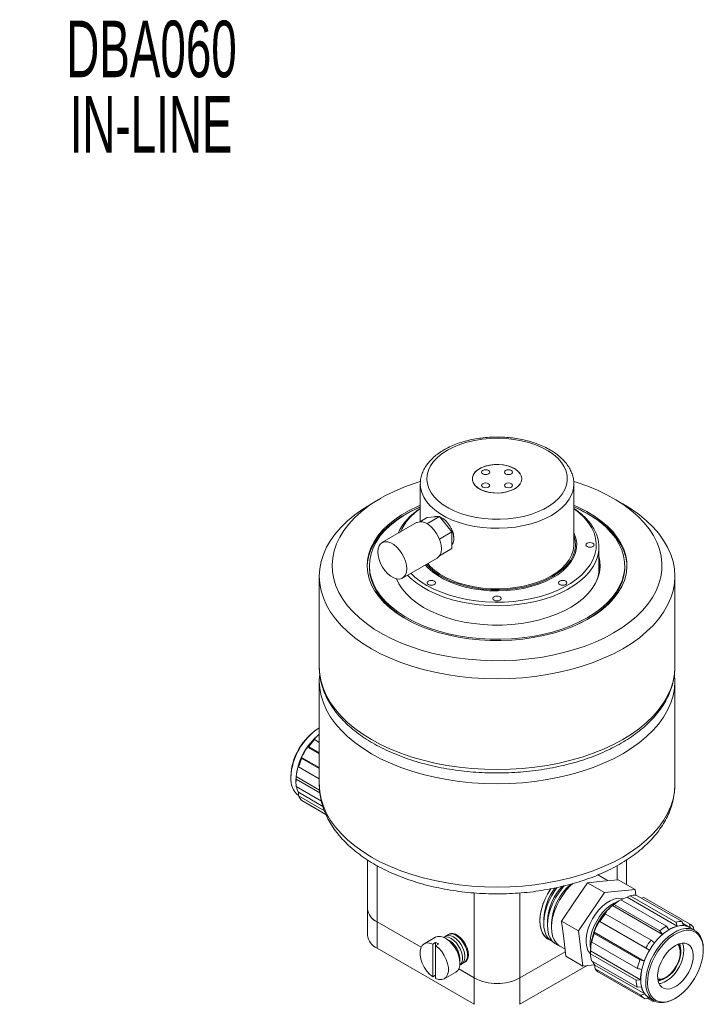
# Model space of a CAD drawing. Header units: inches. Extents: x 0.67 to 7.34, y 1.43 to 10.51.
# Tile 3 of 3: x 3.46 to 6.99, y 5.43 to 10.51. Entities that reach past the tile are written whole.
import ezdxf

# ---------------------------------------------------------------- set-up
doc = ezdxf.new("R2010")
doc.units = ezdxf.units.IN
doc.header["$MEASUREMENT"] = 0
doc.styles.add('SLDTEXTSTYLE0', font='TXT', dxfattribs={"width": 0.605})

# ---------------------------------------------------------------- blocks, each defined once
blk = doc.blocks.new('SW_NOTE_0')
at = {"color": 0, "linetype": 'Continuous', "lineweight": 0, "char_height": 0.29167, "attachment_point": 2, "style": 'SLDTEXTSTYLE0'}
for s, insert in [('DBA060', (0.752, 0.376)), ('IN-LINE', (0.7496, -0.0129))]:
    blk.add_mtext(s, dxfattribs=dict(at, insert=insert))

msp = doc.modelspace()

# ---------------------------------------------------------------- linework, layer by layer
at = {"color": 7, "linetype": 'Continuous', "lineweight": 15}
for p, q in [((5.5264, 8.1188), (5.5264, 7.9258)), ((5.5264, 8.1165), (5.5264, 8.1188)), ((6.318, 7.8063), (6.318, 8.1188)), ((5.3211, 8.0446), (5.2739, 8.0174)), ((6.5705, 8.0174), (6.5233, 8.0446)), ((5.5242, 7.9246), (5.561, 7.9458)), ((5.5607, 7.9142), (5.6253, 7.9515)), ((5.561, 7.9458), (5.6253, 7.9515)), ((5.6253, 7.9515), (5.6897, 7.8715)), ((5.5074, 7.9197), (5.3288, 7.8166)), ((5.6249, 7.8341), (5.6897, 7.8715)), ((5.6897, 7.8715), (5.6897, 7.7857)), ((5.6257, 7.7488), (5.6897, 7.7857)), ((6.4472, 7.6795), (6.4472, 7.7938)), ((5.4344, 7.6335), (5.6131, 7.7367)), ((5.2639, 7.6977), (5.2639, 7.6895)), ((6.5805, 7.6895), (6.5805, 7.6977)), ((5.0055, 7.6433), (5.0055, 7.1746)), ((6.8389, 7.1746), (6.8389, 7.6433)), ((5.0055, 7.1746), (5.0056, 7.1682)), ((5.0055, 7.1016), (5.0055, 6.5684)), ((6.8389, 6.5684), (6.8389, 7.1016)), ((5.0055, 6.8608), (5.0026, 6.8591)), ((4.9453, 6.7618), (4.9508, 6.7633)), ((4.9453, 6.7618), (5.0055, 6.727)), ((4.9508, 6.7633), (5.0055, 6.7317)), ((4.9802, 6.7999), (4.9747, 6.7983)), ((5.0055, 6.7853), (4.9802, 6.7999)), ((5.0055, 6.6558), (4.9145, 6.7084)), ((4.9159, 6.7028), (4.9145, 6.7084)), ((4.8975, 6.6647), (4.8989, 6.6591)), ((4.8989, 6.6591), (5.0055, 6.5975)), ((5.0055, 6.6511), (4.9159, 6.7028)), ((4.8588, 6.6101), (4.8588, 6.6046)), ((5.007, 6.5398), (4.8862, 6.6095)), ((4.8848, 6.5897), (4.8852, 6.5761)), ((4.8852, 6.5899), (4.8852, 6.5765)), ((5.0083, 6.526), (4.8861, 6.5966)), ((4.8861, 6.5574), (5.0164, 6.4822)), ((5.0055, 6.5684), (5.0055, 6.5665)), ((5.0235, 6.4555), (4.8975, 6.5282)), ((4.8989, 6.5096), (4.8975, 6.5282)), ((5.0319, 6.4329), (4.8989, 6.5096)), ((4.9159, 6.4855), (5.0395, 6.4141)), ((4.9508, 6.4653), (4.9508, 6.4653)), ((5.0395, 6.4141), (4.9508, 6.4653)), ((5.2547, 6.1788), (5.2547, 5.9274)), ((6.5897, 6.0523), (6.5897, 6.1788)), ((6.4483, 6.0986), (6.4427, 6.1033)), ((6.3218, 5.9627), (6.3893, 6.0615)), ((6.3893, 6.0615), (6.4679, 6.0694)), ((6.3893, 6.0615), (6.4765, 6.0111)), ((6.495, 6.0721), (6.4545, 6.0955)), ((6.4679, 6.0694), (6.5465, 6.0772)), ((6.5465, 6.0772), (6.6337, 6.0269)), ((6.3416, 5.8136), (6.4765, 6.0111)), ((6.4765, 6.0111), (6.6337, 6.0269)), ((6.6337, 6.0269), (6.6373, 5.998)), ((6.8758, 5.8618), (6.6401, 5.9979)), ((6.2544, 5.8639), (6.3218, 5.9627)), ((6.5168, 5.9439), (6.5261, 5.9493)), ((6.5261, 5.9493), (6.7618, 5.8132)), ((6.5597, 5.9738), (6.5504, 5.9685)), ((6.7954, 5.8378), (6.5597, 5.9738)), ((6.5937, 5.9864), (6.5939, 5.987)), ((6.5937, 5.9864), (6.8513, 5.8377)), ((6.6087, 5.9947), (6.8444, 5.8587)), ((6.6676, 5.982), (6.6793, 5.9858)), ((6.6793, 5.9858), (6.915, 5.8498)), ((5.2547, 5.9274), (5.2547, 5.7914)), ((6.4804, 5.901), (6.4763, 5.9012)), ((6.7161, 5.765), (6.4804, 5.901)), ((6.5168, 5.9434), (6.5168, 5.9439)), ((6.5168, 5.9434), (6.7745, 5.7947)), ((5.3035, 5.8594), (5.5302, 5.7285)), ((5.3035, 5.8594), (5.3035, 5.7233)), ((6.1628, 5.8759), (6.1628, 5.8532)), ((6.1824, 5.8646), (6.1824, 5.8407)), ((6.203, 5.8527), (6.203, 5.83)), ((6.2544, 5.8639), (6.3416, 5.8136)), ((6.2656, 5.773), (6.2544, 5.8639)), ((6.4497, 5.8615), (6.4494, 5.8617)), ((6.4494, 5.8617), (6.4535, 5.8616)), ((6.4497, 5.8615), (6.7073, 5.7127)), ((6.4535, 5.8616), (6.6892, 5.7256)), ((6.9157, 5.8312), (6.8789, 5.8524)), ((6.915, 5.8498), (6.9173, 5.8302)), ((6.364, 5.6317), (6.3416, 5.8136)), ((6.4227, 5.8062), (6.4232, 5.8062)), ((6.6808, 5.6575), (6.4232, 5.8062)), ((6.6592, 5.6629), (6.4235, 5.799)), ((6.7618, 5.8132), (6.7745, 5.7947)), ((6.8081, 5.8193), (6.7954, 5.8378)), ((6.9421, 5.8159), (6.9161, 5.8309)), ((6.9371, 5.8188), (6.9357, 5.8306)), ((5.6048, 5.7803), (5.5459, 5.7463)), ((5.5907, 5.7449), (5.6053, 5.7534)), ((5.5907, 5.7449), (5.5907, 5.5757)), ((5.6053, 5.7534), (5.6053, 5.7365)), ((5.6053, 5.7365), (5.6199, 5.7449)), ((6.2768, 5.6821), (6.2656, 5.773)), ((6.4105, 5.7553), (6.6462, 5.6192)), ((6.7342, 5.7522), (6.7161, 5.765)), ((6.8661, 5.7368), (6.8641, 5.7472)), ((5.3035, 5.7233), (5.8043, 5.4342)), ((5.6053, 5.7365), (5.6053, 5.5672)), ((6.04, 5.5703), (6.2739, 5.7053)), ((6.2462, 5.7346), (6.2722, 5.7196)), ((6.4041, 5.709), (6.4046, 5.7093)), ((6.4041, 5.695), (6.4041, 5.709)), ((6.6398, 5.5589), (6.4041, 5.695)), ((6.6622, 5.5606), (6.4046, 5.7093)), ((6.6892, 5.7256), (6.7073, 5.7127)), ((6.8691, 5.7161), (6.8661, 5.7368)), ((6.9856, 5.7143), (6.9856, 5.7198)), ((6.2768, 5.6821), (6.364, 5.6317)), ((6.4086, 5.6587), (6.6443, 5.5227)), ((5.6501, 5.5659), (5.709, 5.5999)), ((5.7242, 5.6166), (5.8043, 5.5703)), ((6.04, 5.4342), (6.3861, 5.634)), ((6.4246, 5.6378), (6.364, 5.6317)), ((6.4254, 5.6357), (6.4258, 5.6362)), ((6.4275, 5.617), (6.4254, 5.6357)), ((6.6834, 5.4875), (6.4258, 5.6362)), ((6.6632, 5.4809), (6.4275, 5.617)), ((6.4482, 5.5978), (6.6839, 5.4618)), ((5.6053, 5.5841), (5.5907, 5.5757)), ((5.8043, 5.4342), (5.8043, 5.5703)), ((6.04, 5.5703), (6.04, 5.4342)), ((6.6622, 5.5606), (6.6398, 5.5589)), ((6.7626, 5.5575), (6.782, 5.5653)), ((6.6443, 5.5227), (6.6667, 5.5244)), ((6.6834, 5.4875), (6.6632, 5.4809)), ((6.6839, 5.4618), (6.7041, 5.4684)), ((6.7232, 5.4497), (6.6956, 5.4656)), ((6.704, 5.4684), (6.7057, 5.4674)), ((6.7041, 5.4684), (6.7057, 5.4674)), ((6.7062, 5.4672), (6.7321, 5.4522)), ((6.7301, 5.4533), (6.7232, 5.4497)), ((6.8371, 5.4626), (6.8418, 5.4653))]:
    msp.add_line(p, q, dxfattribs=at)
at = {"color": 8, "linetype": 'Continuous', "lineweight": 15}
for p, q in [((5.3035, 6.1493), (5.3035, 5.8594)), ((6.5409, 6.0767), (6.5409, 6.1496)), ((5.8043, 5.5703), (5.8043, 6.0088)), ((6.04, 6.0089), (6.04, 5.5703))]:
    msp.add_line(p, q, dxfattribs=at)
at = {"color": 7, "linetype": 'Continuous', "lineweight": 15, "flags": 128}
for points in [[(5.6659, 8.294), (5.6383, 8.2761), (5.6145, 8.2566), (5.5946, 8.2356), (5.5791, 8.2135), (5.568, 8.1905), (5.5615, 8.1669), (5.5597, 8.143), (5.5627, 8.1192), (5.5703, 8.0957), (5.5826, 8.0729), (5.5992, 8.051), (5.6201, 8.0303), (5.6449, 8.0112), (5.6733, 7.9938), (5.705, 7.9785), (5.7395, 7.9653), (5.7763, 7.9544), (5.8151, 7.9461), (5.8553, 7.9403), (5.8963, 7.9373), (5.9377, 7.9369), (5.9789, 7.9393), (6.0193, 7.9444), (6.0585, 7.9521), (6.0959, 7.9623), (6.1311, 7.9749), (6.1635, 7.9898), (6.1927, 8.0067), (6.2185, 8.0254), (6.2404, 8.0457), (6.2581, 8.0673), (6.2714, 8.0899), (6.2802, 8.1133), (6.2844, 8.137), (6.2838, 8.1609), (6.2785, 8.1846), (6.2685, 8.2078), (6.2541, 8.2302), (6.2353, 8.2515), (6.2124, 8.2714), (6.1857, 8.2897), (6.1556, 8.3061), (6.1225, 8.3204), (6.0868, 8.3324), (6.0489, 8.3421), (6.0093, 8.3491), (5.9687, 8.3535), (5.9274, 8.3552), (5.886, 8.3542), (5.8451, 8.3505), (5.8053, 8.3441), (5.7669, 8.3351), (5.7306, 8.3236), (5.6968, 8.3099), (5.6659, 8.294)], [(6.0126, 8.1982), (6.028, 8.1873), (6.0397, 8.175), (6.0471, 8.1617), (6.05, 8.1477), (6.0482, 8.1338), (6.0419, 8.1202), (6.0313, 8.1076), (6.0168, 8.0964), (5.9988, 8.0869), (5.978, 8.0796), (5.9553, 8.0747), (5.9313, 8.0724), (5.907, 8.0727), (5.8833, 8.0757), (5.861, 8.0812), (5.8408, 8.0891), (5.8237, 8.099), (5.81, 8.1106), (5.8005, 8.1235), (5.7953, 8.1372), (5.7947, 8.1513), (5.7988, 8.1651), (5.8073, 8.1782), (5.8199, 8.1902), (5.8362, 8.2006), (5.8557, 8.209), (5.8775, 8.2151), (5.901, 8.2187), (5.9252, 8.2197), (5.9494, 8.2181), (5.9725, 8.2138), (5.9938, 8.2071), (6.0126, 8.1982)], [(6.0126, 8.0938), (5.9938, 8.0849), (5.9725, 8.0782), (5.9494, 8.0739), (5.9252, 8.0722), (5.901, 8.0732), (5.8775, 8.0769), (5.8557, 8.083), (5.8362, 8.0914), (5.8199, 8.1018), (5.8073, 8.1138), (5.7988, 8.1269), (5.7947, 8.1407), (5.7953, 8.1547), (5.8005, 8.1685), (5.81, 8.1813), (5.8237, 8.193), (5.8408, 8.2029), (5.861, 8.2107), (5.8833, 8.2163), (5.907, 8.2192), (5.9313, 8.2196), (5.9553, 8.2172), (5.978, 8.2123), (5.9988, 8.205), (6.0168, 8.1956), (6.0313, 8.1844), (6.0419, 8.1718), (6.0482, 8.1582), (6.05, 8.1442), (6.0471, 8.1303), (6.0397, 8.1169), (6.028, 8.1046), (6.0126, 8.0938)], [(5.8482, 8.1887), (5.8436, 8.1847), (5.8419, 8.18), (5.8436, 8.1753), (5.8482, 8.1713), (5.8551, 8.1686), (5.8633, 8.1677), (5.8714, 8.1686), (5.8784, 8.1713), (5.883, 8.1753), (5.8846, 8.18), (5.883, 8.1847), (5.8784, 8.1887), (5.8714, 8.1914), (5.8633, 8.1923), (5.8551, 8.1914), (5.8482, 8.1887)], [(5.9962, 8.1887), (5.9893, 8.1914), (5.9811, 8.1923), (5.973, 8.1914), (5.966, 8.1887), (5.9614, 8.1847), (5.9598, 8.18), (5.9614, 8.1753), (5.966, 8.1713), (5.973, 8.1686), (5.9811, 8.1677), (5.9893, 8.1686), (5.9962, 8.1713), (6.0008, 8.1753), (6.0025, 8.18), (6.0008, 8.1847), (5.9962, 8.1887)], [(5.5263, 8.1319), (5.4949, 8.1219), (5.4418, 8.1025), (5.3914, 8.0809), (5.3438, 8.0573), (5.2994, 8.0316), (5.2583, 8.0042), (5.221, 7.975), (5.1874, 7.9444), (5.1578, 7.9124), (5.1325, 7.8792), (5.1114, 7.845), (5.0948, 7.8101), (5.0827, 7.7745), (5.0751, 7.7385), (5.0722, 7.7022), (5.074, 7.666), (5.0803, 7.6299), (5.0913, 7.5942), (5.1068, 7.5591), (5.1268, 7.5247), (5.1511, 7.4912), (5.1796, 7.4589), (5.2122, 7.4279), (5.2486, 7.3984), (5.2888, 7.3705), (5.3324, 7.3444), (5.3792, 7.3202), (5.429, 7.2981), (5.4814, 7.2781), (5.5363, 7.2605), (5.5933, 7.2452), (5.6521, 7.2325), (5.7123, 7.2222), (5.7737, 7.2146), (5.836, 7.2095), (5.8986, 7.2072), (5.9615, 7.2075), (6.0241, 7.2105), (6.0861, 7.2162), (6.1472, 7.2245), (6.2072, 7.2354), (6.2655, 7.2488), (6.322, 7.2647), (6.3763, 7.2829), (6.4281, 7.3034), (6.4772, 7.3261), (6.5232, 7.3507), (6.5232, 7.3507)], [(6.5232, 7.3507), (6.566, 7.3773), (6.6052, 7.4056), (6.6407, 7.4355), (6.6723, 7.4669), (6.6998, 7.4995), (6.723, 7.5332), (6.7419, 7.5678), (6.7562, 7.6031), (6.7661, 7.6389), (6.7713, 7.675), (6.7719, 7.7113), (6.7678, 7.7475), (6.7591, 7.7834), (6.7459, 7.8189), (6.7281, 7.8536), (6.706, 7.8876), (6.6796, 7.9205), (6.649, 7.9522), (6.6144, 7.9825), (6.5761, 8.0112), (6.5342, 8.0382), (6.489, 8.0634), (6.4407, 8.0865), (6.3895, 8.1076), (6.3358, 8.1264), (6.3182, 8.1319)], [(5.8482, 8.1033), (5.8551, 8.1006), (5.8633, 8.0997), (5.8714, 8.1006), (5.8784, 8.1033), (5.883, 8.1073), (5.8846, 8.112), (5.883, 8.1167), (5.8784, 8.1207), (5.8714, 8.1233), (5.8633, 8.1243), (5.8551, 8.1233), (5.8482, 8.1207), (5.8436, 8.1167), (5.8419, 8.112), (5.8436, 8.1073), (5.8482, 8.1033)], [(5.9962, 8.1033), (6.0008, 8.1073), (6.0025, 8.112), (6.0008, 8.1167), (5.9962, 8.1207), (5.9893, 8.1233), (5.9811, 8.1243), (5.973, 8.1233), (5.966, 8.1207), (5.9614, 8.1167), (5.9598, 8.112), (5.9614, 8.1073), (5.966, 8.1033), (5.973, 8.1006), (5.9811, 8.0997), (5.9893, 8.1006), (5.9962, 8.1033)], [(6.5704, 7.2691), (6.5225, 7.2433), (6.4715, 7.2196), (6.4178, 7.1981), (6.3615, 7.1788), (6.303, 7.1619), (6.2425, 7.1475), (6.1805, 7.1355), (6.117, 7.1262), (6.0527, 7.1195), (5.9876, 7.1154), (5.9222, 7.1141), (5.8568, 7.1154), (5.7917, 7.1195), (5.7273, 7.1262), (5.6639, 7.1355), (5.6019, 7.1475), (5.5414, 7.1619), (5.4829, 7.1788), (5.4266, 7.1981), (5.3729, 7.2196), (5.3219, 7.2433), (5.274, 7.2691), (5.2294, 7.2967), (5.1884, 7.3261), (5.151, 7.3572), (5.1177, 7.3897), (5.0884, 7.4234), (5.0633, 7.4583), (5.0427, 7.4942), (5.0265, 7.5308), (5.0149, 7.568), (5.0079, 7.6055), (5.0055, 7.6433), (5.0079, 7.681), (5.0149, 7.7186), (5.0265, 7.7558), (5.0427, 7.7924), (5.0633, 7.8282), (5.0884, 7.8631), (5.1177, 7.8969), (5.151, 7.9294), (5.1884, 7.9604), (5.2294, 7.9898), (5.2739, 8.0174)], [(5.5264, 8.0094), (5.5119, 8.0031), (5.469, 7.9822), (5.4294, 7.9593), (5.3932, 7.9346), (5.3607, 7.9082), (5.3322, 7.8803), (5.3078, 7.8512), (5.2877, 7.821), (5.272, 7.7899), (5.2609, 7.7582), (5.2545, 7.726), (5.2527, 7.6937), (5.2557, 7.6613), (5.2633, 7.6293), (5.2755, 7.5977), (5.2923, 7.5668), (5.3135, 7.5368), (5.3389, 7.508), (5.3685, 7.4805), (5.4019, 7.4545), (5.439, 7.4302), (5.4794, 7.4078), (5.523, 7.3874), (5.5694, 7.3692), (5.6183, 7.3533), (5.6692, 7.3399), (5.722, 7.3289), (5.7762, 7.3205), (5.8313, 7.3148), (5.8872, 7.3117), (5.9432, 7.3114), (5.9991, 7.3138), (6.0545, 7.3188), (6.109, 7.3266), (6.1621, 7.3369), (6.2136, 7.3497), (6.263, 7.365), (6.31, 7.3827), (6.3543, 7.4025), (6.3956, 7.4244), (6.3956, 7.4244)], [(5.5147, 7.9962), (5.5119, 7.9949), (5.469, 7.974), (5.4294, 7.9512), (5.3932, 7.9264), (5.3607, 7.9), (5.3322, 7.8722), (5.3078, 7.843), (5.2877, 7.8128), (5.272, 7.7817), (5.2609, 7.75), (5.2545, 7.7178), (5.2527, 7.6936)], [(5.5264, 8.0014), (5.5197, 7.9984), (5.4775, 7.9779), (5.4384, 7.9555), (5.4028, 7.9312), (5.3708, 7.9053), (5.3426, 7.8779), (5.3185, 7.8493), (5.2987, 7.8196), (5.2832, 7.7891), (5.2722, 7.7579), (5.2657, 7.7263), (5.2639, 7.6945), (5.2667, 7.6627), (5.274, 7.6311), (5.286, 7.6), (5.3024, 7.5697), (5.3231, 7.5402), (5.348, 7.5118), (5.377, 7.4847), (5.4098, 7.4591), (5.4462, 7.4352), (5.4859, 7.4131), (5.5287, 7.393), (5.5742, 7.3751), (5.6222, 7.3594), (5.6723, 7.3461), (5.7241, 7.3353), (5.7774, 7.327), (5.8316, 7.3213), (5.8865, 7.3182), (5.9416, 7.3178), (5.9966, 7.3201), (6.0511, 7.325), (6.1047, 7.3325), (6.157, 7.3426), (6.2076, 7.3552), (6.2562, 7.3702), (6.3025, 7.3875), (6.3462, 7.407), (6.3868, 7.4285), (6.4242, 7.4519), (6.4581, 7.477), (6.4882, 7.5036), (6.5144, 7.5316), (6.5364, 7.5608), (6.554, 7.591), (6.5673, 7.6219), (6.576, 7.6533), (6.5802, 7.685), (6.5797, 7.7169), (6.5746, 7.7486), (6.5649, 7.7799), (6.5508, 7.8107), (6.5322, 7.8406), (6.5093, 7.8696), (6.4824, 7.8974), (6.4515, 7.9237), (6.4515, 7.9237)], [(6.318, 7.9929), (6.3266, 7.9871), (6.3561, 7.9644), (6.3819, 7.9402), (6.4036, 7.9147), (6.4211, 7.8881), (6.4342, 7.8607), (6.4428, 7.8328), (6.4469, 7.8044), (6.4463, 7.776), (6.4411, 7.7478), (6.4314, 7.7199), (6.4172, 7.6927), (6.3986, 7.6664), (6.3758, 7.6412), (6.3491, 7.6174), (6.3186, 7.5951), (6.2846, 7.5745), (6.2475, 7.5559), (6.2074, 7.5393), (6.1649, 7.525), (6.1203, 7.5131), (6.0739, 7.5036), (6.0261, 7.4967), (5.9775, 7.4924), (5.9284, 7.4907), (5.8792, 7.4917), (5.8304, 7.4954), (5.7824, 7.5017), (5.7356, 7.5105), (5.6905, 7.5218), (5.6474, 7.5356), (5.6067, 7.5516), (5.5688, 7.5697), (5.534, 7.5898), (5.5026, 7.6116), (5.4749, 7.6351), (5.4611, 7.6489)], [(5.4776, 7.6585), (5.4985, 7.6391), (5.5276, 7.6166), (5.5604, 7.5958), (5.5964, 7.5769), (5.6354, 7.5601), (5.677, 7.5454), (5.7208, 7.5331), (5.7664, 7.5233), (5.8134, 7.516), (5.8615, 7.5114), (5.91, 7.5094), (5.9587, 7.51), (6.007, 7.5134), (6.0546, 7.5194), (6.101, 7.5279), (6.1458, 7.539), (6.1885, 7.5525), (6.2288, 7.5682), (6.2664, 7.5861), (6.3008, 7.606), (6.3318, 7.6277), (6.3591, 7.6509), (6.3824, 7.6756), (6.4016, 7.7015), (6.4164, 7.7282), (6.4268, 7.7557), (6.4326, 7.7836), (6.4337, 7.8117), (6.4302, 7.8397), (6.4222, 7.8675), (6.4096, 7.8946), (6.3926, 7.921), (6.3713, 7.9462), (6.3459, 7.9702), (6.318, 7.9918)], [(6.3956, 7.4244), (6.4336, 7.4482), (6.4679, 7.4738), (6.4985, 7.501), (6.525, 7.5295), (6.5472, 7.5592), (6.5651, 7.5899), (6.5785, 7.6213), (6.5873, 7.6533), (6.5914, 7.6856), (6.5908, 7.7179), (6.5855, 7.7502), (6.5756, 7.782), (6.5611, 7.8133), (6.5421, 7.8437), (6.5187, 7.8732), (6.4912, 7.9014), (6.4597, 7.9281), (6.4244, 7.9533), (6.3856, 7.9767), (6.3435, 7.9981), (6.318, 8.0094)], [(6.5917, 7.6936), (6.5908, 7.7098), (6.5855, 7.742), (6.5756, 7.7739), (6.5611, 7.8051), (6.5421, 7.8356), (6.5187, 7.865), (6.4912, 7.8932), (6.4597, 7.92), (6.4244, 7.9451), (6.3856, 7.9685), (6.3435, 7.9899), (6.3297, 7.9962)], [(6.5705, 8.0174), (6.615, 7.9898), (6.656, 7.9604), (6.6933, 7.9294), (6.7267, 7.8969), (6.756, 7.8631), (6.7811, 7.8282), (6.8017, 7.7924), (6.8179, 7.7558), (6.8295, 7.7186), (6.8365, 7.681), (6.8389, 7.6433), (6.8365, 7.6055), (6.8295, 7.568), (6.8179, 7.5308), (6.8017, 7.4942), (6.7811, 7.4583), (6.756, 7.4234), (6.7267, 7.3897), (6.6933, 7.3572), (6.656, 7.3261), (6.615, 7.2967), (6.5704, 7.2691)], [(5.6272, 7.9492), (5.6278, 7.949), (5.642, 7.9417), (5.656, 7.9308), (5.669, 7.9168), (5.6804, 7.9004), (5.6895, 7.8826), (5.6959, 7.8643), (5.6992, 7.8464), (5.6992, 7.83), (5.6959, 7.816), (5.6897, 7.8052)], [(5.5074, 7.9197), (5.5103, 7.9212), (5.5229, 7.9245), (5.5372, 7.9236), (5.5525, 7.9185), (5.5681, 7.9095), (5.5834, 7.8969), (5.5976, 7.8813), (5.6103, 7.8634), (5.6207, 7.844), (5.6285, 7.8239), (5.6334, 7.8039), (5.635, 7.7851), (5.6334, 7.7681), (5.6285, 7.7537), (5.6207, 7.7426), (5.6131, 7.7367)], [(5.5522, 7.7015), (5.5655, 7.687), (5.5892, 7.6658), (5.6166, 7.6461), (5.6476, 7.6283), (5.6816, 7.6124), (5.7184, 7.5988), (5.7574, 7.5874), (5.7984, 7.5785), (5.8407, 7.5722), (5.884, 7.5685), (5.9277, 7.5675), (5.9713, 7.5692), (6.0144, 7.5736), (6.0564, 7.5805), (6.0969, 7.59), (6.1355, 7.602), (6.1716, 7.6162), (6.2049, 7.6326), (6.235, 7.6509), (6.2615, 7.6709), (6.2842, 7.6925), (6.3028, 7.7154), (6.3171, 7.7392), (6.3269, 7.7638), (6.3321, 7.7889), (6.3327, 7.8141), (6.3286, 7.8393), (6.32, 7.864), (6.318, 7.8682)], [(5.558, 7.7049), (5.5702, 7.6914), (5.5938, 7.6701), (5.6212, 7.6504), (5.6522, 7.6326), (5.6863, 7.6167), (5.7232, 7.6031), (5.7624, 7.5919), (5.8035, 7.5832), (5.846, 7.5771), (5.8894, 7.5737), (5.9331, 7.573), (5.9768, 7.575), (6.0198, 7.5798), (6.0616, 7.5872), (6.1018, 7.5972), (6.1399, 7.6096), (6.1755, 7.6244), (6.2081, 7.6413), (6.2373, 7.6601), (6.2629, 7.6806), (6.2844, 7.7026), (6.3017, 7.7258), (6.3146, 7.75), (6.3228, 7.7748), (6.3264, 7.8), (6.3252, 7.8253), (6.3193, 7.8503), (6.318, 7.8539)], [(5.3069, 7.7682), (5.3085, 7.7852), (5.3134, 7.7995), (5.3212, 7.8107), (5.3316, 7.818), (5.3443, 7.8213), (5.3585, 7.8204), (5.3738, 7.8154), (5.3894, 7.8063), (5.4047, 7.7938), (5.419, 7.7782), (5.4316, 7.7603), (5.4421, 7.7409), (5.4499, 7.7207), (5.4547, 7.7008), (5.4563, 7.6819), (5.4547, 7.6649), (5.4499, 7.6505), (5.4421, 7.6394), (5.4316, 7.6321), (5.419, 7.6288), (5.4047, 7.6297), (5.3894, 7.6347), (5.3738, 7.6437), (5.3585, 7.6563), (5.3443, 7.6719), (5.3316, 7.6898), (5.3212, 7.7092), (5.3134, 7.7294), (5.3085, 7.7493), (5.3069, 7.7682)], [(6.318, 7.8063), (6.3179, 7.8001), (6.3144, 7.7755), (6.3063, 7.7512), (6.2938, 7.7275), (6.2768, 7.7048), (6.2557, 7.6832), (6.2307, 7.6631), (6.2021, 7.6447)], [(6.4225, 7.8047), (6.4209, 7.8094), (6.4163, 7.8134), (6.4094, 7.8161), (6.4012, 7.817), (6.393, 7.8161), (6.3861, 7.8134), (6.3815, 7.8094), (6.3799, 7.8047), (6.3815, 7.8), (6.3861, 7.796), (6.393, 7.7933), (6.4012, 7.7924), (6.4094, 7.7933), (6.4163, 7.796), (6.4209, 7.8), (6.4225, 7.8047)], [(5.4037, 7.6299), (5.4157, 7.6045), (5.433, 7.5775), (5.4547, 7.5516), (5.4804, 7.5269), (5.5101, 7.5038), (5.5433, 7.4824), (5.5799, 7.4629), (5.6195, 7.4454), (5.6618, 7.4301), (5.7063, 7.4172), (5.7528, 7.4068), (5.8007, 7.3989), (5.8497, 7.3936), (5.8993, 7.3911), (5.9492, 7.3912), (5.9988, 7.394), (6.0477, 7.3995), (6.0955, 7.4076), (6.1418, 7.4182), (6.1862, 7.4313), (6.2283, 7.4467), (6.2676, 7.4644), (6.304, 7.4841), (6.3369, 7.5057), (6.3663, 7.5289), (6.3917, 7.5537), (6.413, 7.5797), (6.43, 7.6067), (6.4425, 7.6346), (6.4505, 7.663), (6.4538, 7.6917), (6.4524, 7.7205), (6.4472, 7.7462)], [(6.4538, 7.6948), (6.4524, 7.7123), (6.4472, 7.738)], [(5.2639, 7.6895), (5.2639, 7.6863), (5.2667, 7.6545), (5.274, 7.623), (5.286, 7.5919), (5.3024, 7.5615), (5.3231, 7.532), (5.348, 7.5036), (5.377, 7.4765), (5.4098, 7.4509), (5.4462, 7.427), (5.4859, 7.4049), (5.5155, 7.3907)], [(6.2021, 7.6447), (6.1702, 7.6282), (6.1354, 7.6138), (6.0981, 7.6016), (6.0587, 7.5918), (6.0177, 7.5846), (5.9756, 7.5799), (5.9329, 7.5779), (5.8901, 7.5786), (5.8476, 7.5819), (5.806, 7.5879), (5.7658, 7.5964), (5.7274, 7.6074), (5.6913, 7.6207), (5.6579, 7.6362), (5.6276, 7.6537), (5.6007, 7.673), (5.5776, 7.6938), (5.5644, 7.7086)], [(6.3289, 7.3907), (6.3462, 7.3988), (6.3868, 7.4203), (6.4242, 7.4437), (6.4581, 7.4688), (6.4882, 7.4955), (6.5144, 7.5235), (6.5364, 7.5527), (6.554, 7.5828), (6.5673, 7.6137), (6.576, 7.6451), (6.5802, 7.6769), (6.5805, 7.6895)], [(6.4511, 7.6791), (6.4505, 7.6865), (6.4472, 7.7068)], [(5.4043, 7.6297), (5.4053, 7.6265), (5.406, 7.6242)], [(5.5684, 7.6004), (5.5753, 7.5978), (5.5835, 7.5968), (5.5917, 7.5978), (5.5986, 7.6004), (5.6032, 7.6044), (5.6048, 7.6091), (5.6032, 7.6139), (5.5986, 7.6179), (5.5917, 7.6205), (5.5835, 7.6215), (5.5753, 7.6205), (5.5684, 7.6179), (5.5638, 7.6139), (5.5622, 7.6091), (5.5638, 7.6044), (5.5684, 7.6004)], [(6.276, 7.6004), (6.2806, 7.6044), (6.2822, 7.6091), (6.2806, 7.6139), (6.276, 7.6179), (6.2691, 7.6205), (6.2609, 7.6215), (6.2527, 7.6205), (6.2458, 7.6179), (6.2412, 7.6139), (6.2396, 7.6091), (6.2412, 7.6044), (6.2458, 7.6004), (6.2527, 7.5978), (6.2609, 7.5968), (6.2691, 7.5978), (6.276, 7.6004)], [(5.9222, 7.5158), (5.9304, 7.5168), (5.9373, 7.5194), (5.9419, 7.5234), (5.9435, 7.5282), (5.9419, 7.5329), (5.9373, 7.5369), (5.9304, 7.5395), (5.9222, 7.5405), (5.914, 7.5395), (5.9071, 7.5369), (5.9025, 7.5329), (5.9009, 7.5282), (5.9025, 7.5234), (5.9071, 7.5194), (5.914, 7.5168), (5.9222, 7.5158)], [(5.0068, 7.1295), (5.0055, 7.1016), (5.0079, 7.0639), (5.0149, 7.0263), (5.0265, 6.9891), (5.0427, 6.9525), (5.0633, 6.9167), (5.0884, 6.8818), (5.1177, 6.848), (5.151, 6.8155), (5.1884, 6.7845), (5.2294, 6.7551), (5.274, 6.7274)], [(5.274, 6.7274), (5.3219, 6.7017), (5.3729, 6.678), (5.4266, 6.6565), (5.4829, 6.6372), (5.5414, 6.6203), (5.6019, 6.6058), (5.6639, 6.5939), (5.7273, 6.5845), (5.7917, 6.5778), (5.8568, 6.5738), (5.9222, 6.5725), (5.9876, 6.5738), (6.0527, 6.5778), (6.117, 6.5845), (6.1805, 6.5939), (6.2425, 6.6058), (6.303, 6.6203), (6.3615, 6.6372), (6.4178, 6.6565), (6.4715, 6.678), (6.5225, 6.7017), (6.5704, 6.7274), (6.615, 6.7551), (6.656, 6.7845), (6.6933, 6.8155), (6.7267, 6.848), (6.756, 6.8818), (6.7811, 6.9167), (6.8017, 6.9525), (6.8179, 6.9891), (6.8295, 7.0263), (6.8365, 7.0639), (6.8389, 7.1016), (6.837, 7.1356)], [(4.8879, 6.5564), (4.8914, 6.5429), (4.8975, 6.5275)], [(6.4545, 6.0955), (6.4442, 6.1003), (6.4391, 6.102)], [(6.2689, 6.0464), (6.2589, 6.0347), (6.2403, 6.01), (6.2238, 5.9834), (6.2097, 5.9555), (6.1982, 5.9269), (6.1898, 5.8984), (6.1845, 5.8705), (6.1824, 5.8438), (6.1837, 5.819), (6.1882, 5.7965), (6.196, 5.777), (6.2067, 5.7608), (6.2202, 5.7483), (6.2362, 5.7398), (6.2404, 5.7384)], [(6.3128, 6.0579), (6.299, 6.0448), (6.279, 6.0226), (6.2606, 5.9981), (6.2442, 5.9716), (6.2301, 5.9439), (6.2188, 5.9156), (6.2104, 5.8873), (6.2051, 5.8595), (6.2031, 5.833), (6.2043, 5.8084), (6.2088, 5.7861), (6.2165, 5.7667), (6.2272, 5.7506), (6.2406, 5.7382), (6.2462, 5.7346)], [(6.1997, 6.0313), (6.1842, 6.0062), (6.1702, 5.9785), (6.1589, 5.9502), (6.1505, 5.9218), (6.1452, 5.8941), (6.1431, 5.8676), (6.1444, 5.843), (6.1489, 5.8207), (6.1566, 5.8013), (6.1673, 5.7852), (6.1807, 5.7728), (6.1966, 5.7643), (6.1966, 5.7643)], [(6.1998, 6.0313), (6.1986, 6.0296), (6.1825, 6.003), (6.1688, 5.9752), (6.1578, 5.9468), (6.1497, 5.9185), (6.1448, 5.8909), (6.1432, 5.8646), (6.1448, 5.8401), (6.1497, 5.8182), (6.1578, 5.7992), (6.1688, 5.7835), (6.1825, 5.7715), (6.1966, 5.7643)], [(6.2319, 6.0374), (6.2203, 6.0213), (6.2039, 5.9949), (6.1898, 5.9672), (6.1785, 5.9389), (6.1701, 5.9105), (6.1648, 5.8828), (6.1628, 5.8563), (6.164, 5.8316), (6.1686, 5.8094), (6.1762, 5.79), (6.1869, 5.7739), (6.2003, 5.7615), (6.2128, 5.7544)], [(6.5438, 5.9811), (6.5248, 5.977), (6.505, 5.9688), (6.485, 5.9565), (6.4654, 5.9405), (6.4468, 5.9214), (6.4297, 5.8996), (6.4146, 5.8758), (6.4018, 5.8506), (6.3919, 5.8249), (6.3851, 5.7992), (6.3815, 5.7744), (6.3813, 5.7512), (6.3845, 5.7303), (6.391, 5.7122), (6.4006, 5.6975), (6.4032, 5.6946)], [(6.5428, 5.9637), (6.5262, 5.9565), (6.5062, 5.9442), (6.4866, 5.9283), (6.468, 5.9091), (6.4509, 5.8873), (6.4358, 5.8635), (6.4231, 5.8384), (6.4131, 5.8126), (6.4063, 5.787), (6.4027, 5.7622), (6.4025, 5.739), (6.4048, 5.7221)], [(6.571, 5.9786), (6.5616, 5.9807), (6.5438, 5.9811)], [(6.5939, 5.987), (6.6074, 5.994), (6.6087, 5.9947)], [(6.8827, 5.8408), (6.8764, 5.8599), (6.8758, 5.8618)], [(5.7455, 5.6464), (5.7499, 5.6479), (5.7593, 5.6547), (5.7659, 5.6654), (5.7693, 5.6794), (5.7693, 5.6957), (5.7659, 5.7136), (5.7593, 5.7319), (5.7499, 5.7496), (5.7382, 5.7656), (5.725, 5.7791), (5.7109, 5.7892), (5.6968, 5.7953), (5.6835, 5.7972), (5.6719, 5.7946), (5.6633, 5.7887)], [(5.7742, 5.6898), (5.7725, 5.707), (5.7674, 5.7253), (5.7594, 5.7434), (5.7487, 5.7604), (5.7361, 5.7753), (5.7224, 5.7872), (5.7081, 5.7954), (5.6944, 5.7995), (5.6818, 5.7991), (5.6711, 5.7944), (5.6707, 5.794)], [(6.4235, 5.799), (6.4228, 5.8054), (6.4227, 5.8062)], [(6.7062, 5.4672), (6.7005, 5.4708), (6.687, 5.4833), (6.6762, 5.4995), (6.6685, 5.5191), (6.6639, 5.5415), (6.6627, 5.5664), (6.6647, 5.5931), (6.6701, 5.621), (6.6785, 5.6496), (6.69, 5.6782), (6.7041, 5.7061), (6.7206, 5.7327), (6.7392, 5.7575), (6.7594, 5.7798), (6.7807, 5.7993), (6.8027, 5.8153), (6.8249, 5.8277), (6.8468, 5.8361), (6.8679, 5.8402)], [(6.8371, 5.4626), (6.8233, 5.4554), (6.8015, 5.447), (6.7804, 5.4428), (6.7606, 5.4429), (6.7424, 5.4473), (6.7264, 5.4558), (6.7129, 5.4683), (6.7022, 5.4845), (6.6944, 5.5041), (6.6899, 5.5265), (6.6886, 5.5514), (6.6907, 5.5781), (6.696, 5.6061), (6.7045, 5.6346), (6.7159, 5.6632), (6.73, 5.6911), (6.7466, 5.7178), (6.7651, 5.7425), (6.7853, 5.7649), (6.8066, 5.7843), (6.8286, 5.8004), (6.8508, 5.8127), (6.8727, 5.8211), (6.8938, 5.8253), (6.8938, 5.8253)], [(6.8967, 5.8165), (6.8758, 5.8123), (6.854, 5.8038), (6.832, 5.7913), (6.8102, 5.7751), (6.7892, 5.7555), (6.7694, 5.733), (6.7513, 5.7081), (6.7353, 5.6814), (6.7218, 5.6535), (6.7111, 5.6251), (6.7035, 5.5969), (6.6991, 5.5694), (6.6981, 5.5434), (6.7004, 5.5195), (6.7061, 5.4982), (6.7149, 5.48), (6.7267, 5.4654), (6.7412, 5.4546), (6.7581, 5.448), (6.7769, 5.4457), (6.7972, 5.4478), (6.8186, 5.4541), (6.8405, 5.4646), (6.8625, 5.479), (6.884, 5.497), (6.9045, 5.5181), (6.9235, 5.5419), (6.9406, 5.5677), (6.9554, 5.5951), (6.9675, 5.6233), (6.9767, 5.6517), (6.9827, 5.6797), (6.9854, 5.7064), (6.9848, 5.7315), (6.9808, 5.7542), (6.9735, 5.774), (6.9631, 5.7904), (6.95, 5.8032), (6.9342, 5.8119), (6.9163, 5.8163), (6.8967, 5.8165)], [(6.8938, 5.8253), (6.9136, 5.8252), (6.9317, 5.8208), (6.9477, 5.8123), (6.9612, 5.7998), (6.972, 5.7836), (6.9797, 5.764), (6.9843, 5.7416), (6.9856, 5.7198)], [(5.5907, 5.7449), (5.5744, 5.7503), (5.5594, 5.7508), (5.5463, 5.7465), (5.5358, 5.7376), (5.5285, 5.7245), (5.5248, 5.7079), (5.5248, 5.6887), (5.5285, 5.6678), (5.5358, 5.6464), (5.5463, 5.6254), (5.5594, 5.606), (5.5744, 5.5891), (5.5907, 5.5757)], [(5.7306, 5.6476), (5.7289, 5.6669), (5.7238, 5.6872), (5.7156, 5.7077), (5.7046, 5.7274), (5.6914, 5.7453), (5.6766, 5.7607), (5.6609, 5.7727), (5.645, 5.7809), (5.6297, 5.7848), (5.6156, 5.7844), (5.6048, 5.7803)], [(5.7299, 5.6365), (5.7334, 5.6398), (5.74, 5.6505), (5.7434, 5.6644), (5.7434, 5.6808), (5.74, 5.6987), (5.7334, 5.717), (5.724, 5.7346), (5.7124, 5.7507), (5.6991, 5.7641), (5.685, 5.7742), (5.6709, 5.7804), (5.6577, 5.7822), (5.647, 5.7801)], [(5.7326, 5.6389), (5.7369, 5.6404), (5.7463, 5.6473), (5.7529, 5.658), (5.7563, 5.6719), (5.7563, 5.6883), (5.7529, 5.7061), (5.7463, 5.7244), (5.7369, 5.7421), (5.7253, 5.7581), (5.712, 5.7716), (5.6979, 5.7817), (5.6839, 5.7878), (5.6706, 5.7897), (5.659, 5.7871), (5.6504, 5.7812)], [(6.8769, 5.7497), (6.8602, 5.746), (6.8428, 5.7381), (6.8254, 5.7263), (6.8086, 5.7111), (6.7929, 5.6931), (6.7791, 5.6728), (6.7675, 5.651), (6.7586, 5.6285), (6.7527, 5.6061), (6.75, 5.5846), (6.7507, 5.5648), (6.7546, 5.5474), (6.7617, 5.533), (6.7717, 5.5222), (6.7842, 5.5154), (6.7988, 5.5127), (6.8149, 5.5143), (6.832, 5.5202), (6.8495, 5.53), (6.8667, 5.5435), (6.883, 5.5603), (6.8978, 5.5795), (6.9106, 5.6007), (6.9209, 5.6229), (6.9283, 5.6455), (6.9326, 5.6675), (6.9337, 5.6882), (6.9314, 5.7069), (6.9258, 5.7229), (6.9173, 5.7355), (6.906, 5.7444), (6.8923, 5.7492), (6.8769, 5.7497)], [(6.7506, 5.5653), (6.7582, 5.5642), (6.7729, 5.5657), (6.7886, 5.5715), (6.8045, 5.5815), (6.8199, 5.5951), (6.834, 5.6116), (6.8463, 5.6305), (6.8561, 5.6506), (6.863, 5.6712), (6.8666, 5.6912), (6.8668, 5.7097), (6.8636, 5.7258), (6.8571, 5.7389), (6.8534, 5.7433)], [(6.7512, 5.5612), (6.7643, 5.5607), (6.7796, 5.5644), (6.7955, 5.5721), (6.8114, 5.5837), (6.8265, 5.5986), (6.8401, 5.6161), (6.8517, 5.6355), (6.8607, 5.656), (6.8668, 5.6766), (6.8697, 5.6964), (6.8693, 5.7146), (6.8655, 5.7304), (6.8586, 5.7431), (6.8572, 5.7449)], [(6.7573, 5.5408), (6.7666, 5.5422), (6.7837, 5.5481), (6.8012, 5.5579), (6.8184, 5.5714), (6.8347, 5.5881), (6.8495, 5.6074), (6.8623, 5.6286), (6.8726, 5.6508), (6.88, 5.6734), (6.8843, 5.6954), (6.8853, 5.7161), (6.883, 5.7348), (6.878, 5.7498)], [(5.6053, 5.5672), (5.6216, 5.5619), (5.6366, 5.5614), (5.6497, 5.5657), (5.6602, 5.5746), (5.6674, 5.5877), (5.6712, 5.6042), (5.6712, 5.6234), (5.6674, 5.6443), (5.6602, 5.6658), (5.6497, 5.6868), (5.6366, 5.7062), (5.6216, 5.7231), (5.6053, 5.7365)], [(6.7526, 5.5541), (6.758, 5.5558), (6.7626, 5.5575)]]:
    msp.add_lwpolyline(points, dxfattribs=at)
at = {"color": 8, "linetype": 'Continuous', "lineweight": 15, "flags": 128}
for points in [[(6.318, 8.1187), (6.3179, 8.1126), (6.3144, 8.0879), (6.3063, 8.0636), (6.2938, 8.04), (6.2768, 8.0172), (6.2557, 7.9957), (6.2307, 7.9756), (6.2021, 7.9572), (6.1702, 7.9407), (6.1354, 7.9262), (6.0981, 7.9141), (6.0587, 7.9043), (6.0177, 7.897), (5.9756, 7.8924), (5.9329, 7.8903), (5.8901, 7.891), (5.8476, 7.8944), (5.806, 7.9003), (5.7658, 7.9089), (5.7274, 7.9199), (5.6913, 7.9332), (5.6579, 7.9487), (5.6276, 7.9662), (5.6007, 7.9855), (5.5776, 8.0063), (5.5586, 8.0285), (5.5438, 8.0517), (5.5335, 8.0757), (5.5277, 8.1002), (5.5264, 8.1165)], [(5.0056, 7.1682), (5.0079, 7.1368), (5.0149, 7.0993), (5.0265, 7.0621), (5.0427, 7.0255), (5.0633, 6.9896), (5.0884, 6.9547), (5.1177, 6.921), (5.151, 6.8885), (5.1884, 6.8575), (5.2294, 6.828), (5.274, 6.8004), (5.3219, 6.7746), (5.3729, 6.7509), (5.4266, 6.7294), (5.4829, 6.7101), (5.5414, 6.6932), (5.6019, 6.6788), (5.6639, 6.6668), (5.7273, 6.6575), (5.7917, 6.6508), (5.8568, 6.6467), (5.9222, 6.6454), (5.9876, 6.6467), (6.0527, 6.6508), (6.117, 6.6575), (6.1805, 6.6668), (6.2425, 6.6788), (6.303, 6.6932), (6.3615, 6.7101), (6.4178, 6.7294), (6.4715, 6.7509), (6.5225, 6.7746), (6.5704, 6.8004), (6.615, 6.828), (6.656, 6.8575), (6.6933, 6.8885), (6.7267, 6.921), (6.756, 6.9547), (6.7811, 6.9896), (6.8017, 7.0255), (6.8179, 7.0621), (6.8295, 7.0993), (6.8365, 7.1368), (6.8389, 7.1746)], [(5.0055, 6.5665), (5.0079, 6.5307), (5.0149, 6.4931), (5.0265, 6.4559), (5.0427, 6.4193), (5.0633, 6.3835), (5.0884, 6.3486), (5.1177, 6.3148), (5.151, 6.2823), (5.1884, 6.2513), (5.2294, 6.2219), (5.274, 6.1942)], [(5.274, 6.1942), (5.3219, 6.1685), (5.3729, 6.1448), (5.4266, 6.1233), (5.4829, 6.104), (5.5414, 6.0871), (5.6019, 6.0726), (5.6639, 6.0607), (5.7273, 6.0513), (5.7917, 6.0446), (5.8568, 6.0406), (5.9222, 6.0393), (5.9876, 6.0406), (6.0527, 6.0446), (6.117, 6.0513), (6.1805, 6.0607), (6.2425, 6.0726), (6.303, 6.0871), (6.3615, 6.104), (6.4178, 6.1233), (6.4715, 6.1448), (6.5225, 6.1685), (6.5704, 6.1942), (6.615, 6.2219), (6.656, 6.2513), (6.6933, 6.2823), (6.7267, 6.3148), (6.756, 6.3486), (6.7811, 6.3835), (6.8017, 6.4193), (6.8179, 6.4559), (6.8295, 6.4931), (6.8365, 6.5307), (6.8389, 6.5684)]]:
    msp.add_lwpolyline(points, dxfattribs=at)
at = {"color": 7, "linetype": 'Continuous', "lineweight": 15}
for centre, radius, start, end in [((5.6825, 7.738), 0.2989, 121.4925, 154.9881), ((5.6802, 7.7568), 0.2809, 123.2138, 155.9353), ((6.0741, 7.4288), 0.6224, 52.6744, 66.9235), ((5.6116, 7.9168), 0.0355, 75.188, 115.0312), ((6.2723, 7.6895), 0.179, 343.7816, 12.3518), ((6.2665, 7.6799), 0.1807, 342.049, 359.857), ((5.18, 6.5908), 0.3215, 122.8705, 177.5279), ((5.1683, 6.5974), 0.3097, 122.343, 177.6623), ((5.2111, 6.5739), 0.3267, 128.9866, 177.2365), ((5.2092, 6.5749), 0.3243, 128.9062, 177.3378), ((5.1853, 6.6039), 0.2867, 128.8387, 137.2883), ((5.2424, 6.5546), 0.3622, 145.1195, 154.8805), ((5.249, 6.5538), 0.3644, 137.5148, 144.8961), ((5.1605, 6.5821), 0.2757, 162.5783, 174.2924), ((5.2465, 6.5494), 0.3645, 155.1039, 162.4848), ((4.9663, 6.5947), 0.1079, 174.7029, 230.3578), ((5.0979, 6.577), 0.2126, 174.7121, 185.2879), ((5.0057, 6.5791), 0.1196, 191.0786, 205.148), ((4.9811, 6.5494), 0.0913, 205.7969, 224.4045), ((6.4819, 5.84), 0.2792, 129.6916, 177.3983), ((6.4371, 5.8639), 0.2746, 141.5535, 177.4898), ((6.4603, 5.8519), 0.2782, 136.1962, 177.3923), ((6.6354, 5.8869), 0.111, 87.5595, 103.8832), ((6.6735, 5.7646), 0.2382, 121.1254, 131.1615), ((6.693, 5.756), 0.2554, 121.464, 130.823), ((6.6326, 5.8363), 0.1551, 104.5427, 117.7892), ((5.338, 5.9357), 0.0837, 185.6534, 245.6668), ((5.336, 5.9342), 0.0816, 184.7822, 246.5379), ((6.6792, 5.7251), 0.2707, 130.5263, 168.3773), ((6.7578, 5.6801), 0.3579, 141.8596, 149.5069), ((6.7833, 5.6654), 0.3837, 142.1176, 149.2489), ((6.7214, 5.7095), 0.3107, 131.1759, 141.9894), ((6.7562, 5.6805), 0.356, 149.4397, 159.3144), ((6.8711, 5.7509), 0.111, 87.5595, 103.8832), ((6.8722, 5.7827), 0.0796, 37.0394, 57.4341), ((6.7144, 5.6959), 0.3118, 159.2912, 167.6748), ((6.7368, 5.6823), 0.3344, 159.574, 167.392), ((6.979, 5.5608), 0.3107, 131.1759, 141.9894), ((6.9287, 5.62), 0.2554, 121.464, 130.823), ((6.8921, 5.6821), 0.1608, 104.6918, 121.4873), ((6.8778, 5.7621), 0.0788, 60.8562, 97.2434), ((6.8787, 5.7662), 0.0747, 60.3723, 86.9682), ((5.336, 5.7982), 0.0816, 184.7822, 246.5379), ((5.5638, 5.6645), 0.0981, 55.0675, 64.9379), ((5.6104, 5.6633), 0.1201, 356.439, 63.5556), ((6.64, 5.7111), 0.2354, 167.9615, 180.4367), ((7.019, 5.5294), 0.3837, 142.1176, 149.2489), ((6.5767, 5.6978), 0.1726, 180.9309, 193.088), ((7.0138, 5.5318), 0.356, 149.4397, 159.3144), ((5.6793, 5.642), 0.0515, 305.1269, 6.1852), ((5.7352, 5.6847), 0.0393, 298.2722, 7.4382), ((6.5007, 5.6913), 0.093, 203.0155, 216.3351), ((6.9725, 5.5462), 0.3344, 159.574, 167.392), ((6.4911, 5.6649), 0.0796, 217.0393, 237.4342), ((6.8988, 5.5624), 0.2366, 167.4468, 180.4213), ((5.9222, 5.7965), 0.2551, 242.4805, 297.5195), ((6.8124, 5.5617), 0.1726, 180.9309, 193.088), ((6.7671, 5.5477), 0.1032, 193.1058, 215.7144), ((6.7268, 5.5288), 0.0796, 217.0393, 237.4342), ((6.7281, 5.5507), 0.1011, 267.1833, 274.644)]:
    msp.add_arc(centre, radius, start, end, dxfattribs=at)
for points, knots in [([(6.3175, 8.1187), (6.3177, 8.1217), (6.3182, 8.1332), (6.3147, 8.1531), (6.3073, 8.1777), (6.2957, 8.2016), (6.2803, 8.2245), (6.2611, 8.2464), (6.2382, 8.267), (6.2119, 8.286), (6.1825, 8.3032), (6.1503, 8.3184), (6.1158, 8.3315), (6.0793, 8.3423), (6.0412, 8.3508), (6.0019, 8.3569), (5.9619, 8.3606), (5.9214, 8.3618), (5.881, 8.3605), (5.8409, 8.3567), (5.8017, 8.3506), (5.7637, 8.342), (5.7272, 8.3311), (5.6928, 8.3179), (5.6671, 8.3057), (5.6531, 8.2978), (5.6492, 8.2956)], [0, 0, 0, 0, 0.015179, 0.056578, 0.097998, 0.139819, 0.182314, 0.225569, 0.269493, 0.313886, 0.358532, 0.40326, 0.447952, 0.492574, 0.53712, 0.5816, 0.626031, 0.670437, 0.714841, 0.759262, 0.803723, 0.848248, 0.892862, 0.937587, 0.982435, 1, 1, 1, 1]), ([(5.6492, 8.2956), (5.644, 8.2925), (5.629, 8.2836), (5.6065, 8.2673), (5.583, 8.2462), (5.5632, 8.2235), (5.5475, 8.1995), (5.5358, 8.1746), (5.5288, 8.1491), (5.5259, 8.1294), (5.5266, 8.1185), (5.5268, 8.1161)], [0, 0, 0, 0, 0.069467, 0.200561, 0.331716, 0.462255, 0.591444, 0.718539, 0.843139, 0.965461, 1, 1, 1, 1]), ([(5.6845, 7.8918), (5.6873, 7.8871), (5.6943, 7.8754), (5.699, 7.8596), (5.6981, 7.8504), (5.6979, 7.8477)], [0, 0, 0, 0, 0.320872, 0.800377, 1, 1, 1, 1]), ([(5.0061, 7.1676), (5.0062, 7.16), (5.0065, 7.1401), (5.0116, 7.1079), (5.021, 7.0713), (5.0345, 7.0352), (5.052, 6.9998), (5.0735, 6.9651), (5.0989, 6.9313), (5.1281, 6.8987), (5.1609, 6.8673), (5.1973, 6.8374), (5.237, 6.809), (5.2798, 6.7824), (5.3255, 6.7575), (5.3739, 6.7347), (5.4248, 6.7138), (5.4778, 6.695), (5.5329, 6.6785), (5.5896, 6.6641), (5.6478, 6.6521), (5.7073, 6.6424), (5.7676, 6.6351), (5.8287, 6.6302), (5.8901, 6.6277), (5.9517, 6.6277), (6.0132, 6.63), (6.0743, 6.6348), (6.1346, 6.6421), (6.1941, 6.6517), (6.2524, 6.6636), (6.3092, 6.6778), (6.3643, 6.6943), (6.4174, 6.7129), (6.4684, 6.7337), (6.5169, 6.7566), (6.5628, 6.7813), (6.6059, 6.808), (6.6458, 6.8364), (6.6826, 6.8665), (6.7158, 6.8982), (6.7454, 6.9312), (6.7711, 6.9654), (6.7929, 7.0007), (6.8106, 7.0368), (6.8241, 7.0735), (6.8333, 7.1105), (6.8384, 7.1455), (6.8385, 7.1681), (6.8385, 7.1782)], [0, 0, 0, 0, 0.012689, 0.033474, 0.054291, 0.075197, 0.096233, 0.117423, 0.138766, 0.160246, 0.181836, 0.203506, 0.225228, 0.246979, 0.26874, 0.290496, 0.312242, 0.333974, 0.355691, 0.377393, 0.399081, 0.420758, 0.442426, 0.464086, 0.485742, 0.507397, 0.529052, 0.55071, 0.572373, 0.594045, 0.615727, 0.637423, 0.659135, 0.680864, 0.702613, 0.724383, 0.746172, 0.767977, 0.789793, 0.811604, 0.833392, 0.855133, 0.876796, 0.898347, 0.919756, 0.941003, 0.962084, 0.983021, 1, 1, 1, 1]), ([(4.8861, 6.5966), (4.8861, 6.597), (4.8862, 6.6013), (4.8862, 6.6056), (4.8862, 6.6095)], [0, 0, 0, 0, 0.09237, 1, 1, 1, 1]), ([(5.0058, 6.5661), (5.0061, 6.5551), (5.0066, 6.5312), (5.0125, 6.4946), (5.0223, 6.4567), (5.0363, 6.4193), (5.0542, 6.3827), (5.0761, 6.3469), (5.1018, 6.3121), (5.1315, 6.2784), (5.1648, 6.2461), (5.2018, 6.2153), (5.2415, 6.1866), (5.272, 6.1673), (5.2888, 6.1575), (5.2913, 6.1561)], [0, 0, 0, 0, 0.068753, 0.149019, 0.229483, 0.310482, 0.392288, 0.475075, 0.55891, 0.643744, 0.729444, 0.815819, 0.902665, 0.985576, 1, 1, 1, 1]), ([(5.2913, 6.1561), (5.2994, 6.1515), (5.3228, 6.1383), (5.3635, 6.1181), (5.4141, 6.0961), (5.4669, 6.0764), (5.5217, 6.059), (5.5783, 6.0438), (5.6363, 6.0311), (5.6955, 6.0207), (5.7558, 6.0128), (5.8167, 6.0073), (5.8781, 6.0042), (5.9396, 6.0037), (6.0011, 6.0057), (6.0623, 6.0101), (6.1228, 6.0169), (6.1825, 6.0263), (6.241, 6.038), (6.2982, 6.0521), (6.3538, 6.0685), (6.4076, 6.0873), (6.4592, 6.1083), (6.5085, 6.1314), (6.5553, 6.1567), (6.5993, 6.1841), (6.6402, 6.2134), (6.6779, 6.2446), (6.7121, 6.2775), (6.7425, 6.312), (6.769, 6.3479), (6.7914, 6.3848), (6.8096, 6.4227), (6.8235, 6.4611), (6.833, 6.4999), (6.8382, 6.5358), (6.8384, 6.5587), (6.8385, 6.5686)], [0, 0, 0, 0, 0.015716, 0.045215, 0.074685, 0.104124, 0.133525, 0.162887, 0.192211, 0.221502, 0.250766, 0.28001, 0.309239, 0.338463, 0.367688, 0.396919, 0.426165, 0.455433, 0.484729, 0.514063, 0.54344, 0.572866, 0.602346, 0.631881, 0.661468, 0.691095, 0.720743, 0.750366, 0.779911, 0.809309, 0.838483, 0.867355, 0.895868, 0.923995, 0.951754, 0.979204, 1, 1, 1, 1]), ([(6.8444, 5.8587), (6.8446, 5.858), (6.8469, 5.851), (6.8492, 5.844), (6.8513, 5.8377)], [0, 0, 0, 0, 0.0923701, 1, 1, 1, 1]), ([(6.4098, 5.7625), (6.4098, 5.7622), (6.4101, 5.7598), (6.4103, 5.7574), (6.4105, 5.7553)], [0, 0, 0, 0, 0.1102729, 1, 1, 1, 1]), ([(6.6808, 5.6575), (6.6772, 5.6584), (6.67, 5.6602), (6.6628, 5.662), (6.6592, 5.6629)], [0, 0, 0, 0, 0.50628, 1, 1, 1, 1]), ([(6.6462, 5.6192), (6.6498, 5.6183), (6.657, 5.6165), (6.6642, 5.6147), (6.6678, 5.6138)], [0, 0, 0, 0, 0.49372, 1, 1, 1, 1])]:
    msp.add_open_spline(points, degree=3, knots=knots, dxfattribs=at)

# ---------------------------------------------------------------- block references
at = {"color": 7, "linetype": 'Continuous', "lineweight": 0}
msp.add_blockref('SW_NOTE_0', (3.3884, 10.1338), dxfattribs=at)

doc.saveas('drawing.dxf')
